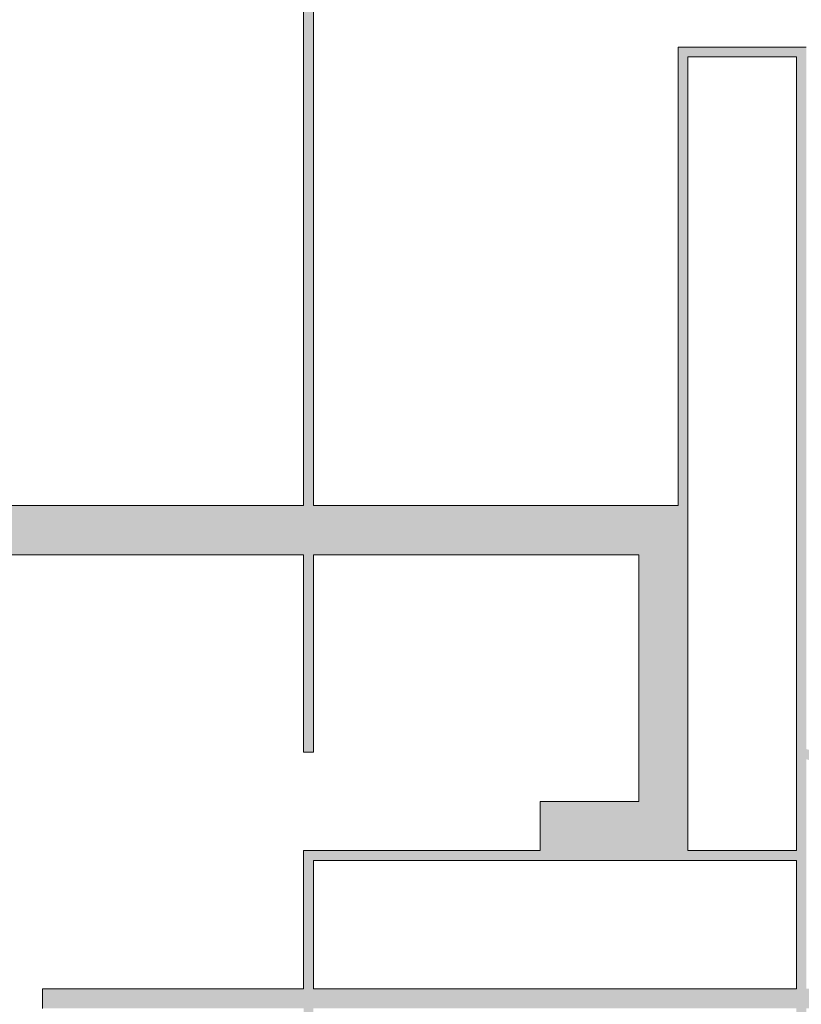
# Model space of a CAD drawing. Header units: inches. Extents: x 0 to 521, y 0 to 277.
# Tile 9 of 12: x 380 to 396, y 127 to 147. Entities that reach past the tile are written whole.
import ezdxf

# ---------------------------------------------------------------- set-up
doc = ezdxf.new("R2010")
doc.units = ezdxf.units.IN
doc.header["$MEASUREMENT"] = 0
doc.layers.get('0').update_dxf_attribs({"lineweight": 13})

msp = doc.modelspace()

# ---------------------------------------------------------------- hatches: boundary and pattern name
h = msp.add_hatch(color=256)
h.paths.add_polyline_path([(362.7629099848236, 126.8226761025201), (367.1728690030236, 126.8226761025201), (367.1728690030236, 127.3520082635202), (362.7629099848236, 127.3520082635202), (362.7629099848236, 128.6753362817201), (362.1728690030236, 128.6753362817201), (362.1728690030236, 125.5048050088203), (362.7629099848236, 125.5048050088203)])
h.paths.add_polyline_path([(364.6796903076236, 134.4352277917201), (364.1942601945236, 134.4084385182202), (363.7459039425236, 134.3290497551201), (363.3393083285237, 134.2005762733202), (362.9657422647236, 134.0169725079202), (362.6584325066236, 133.7887665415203), (362.4170365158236, 133.5229532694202), (362.2290296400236, 133.2060811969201), (362.1207610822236, 132.8781771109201), (362.0841921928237, 132.5252679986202), (362.1664972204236, 131.9829733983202), (362.3977494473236, 131.5344619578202), (362.7893426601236, 131.1439214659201), (363.3212012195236, 130.8463777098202), (363.9769405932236, 130.6677238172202), (364.7376711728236, 130.6098531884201), (365.1784309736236, 130.6363578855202), (365.5923374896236, 130.7131720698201), (365.9862903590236, 130.8385112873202), (366.3617669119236, 131.0204032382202), (366.6721304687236, 131.2467691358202), (366.9190672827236, 131.5120055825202), (367.1087434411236, 131.8240859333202), (367.2200365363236, 132.1564466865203), (367.2581350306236, 132.5225404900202), (367.2241081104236, 132.8612976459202), (367.1235044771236, 133.1814937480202), (366.9511773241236, 133.4938902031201), (366.7190211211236, 133.7661671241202), (366.4151021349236, 134.0002695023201), (366.0408898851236, 134.1902135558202), (365.6288978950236, 134.3248725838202), (365.1741624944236, 134.4074447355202)])
h.paths.add_polyline_path([(367.1728690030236, 138.2633318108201), (362.1728690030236, 138.2633318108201), (362.1728690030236, 137.7558283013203), (366.0985170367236, 137.7558283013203), (362.1728690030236, 135.6548723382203), (362.1728690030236, 135.1118978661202), (367.1728690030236, 135.1118978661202), (367.1728690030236, 135.6194013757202), (363.2438103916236, 135.6194013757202), (367.1728690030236, 137.7203573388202)])
h.paths.add_polyline_path([(363.2813273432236, 141.3629221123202), (362.1728690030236, 141.3629221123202), (362.1728690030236, 140.7544626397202), (363.2813273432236, 140.7544626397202), (365.9313955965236, 140.9045309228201), (365.9313955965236, 141.2210401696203)])
h.paths.add_polyline_path([(388.2735511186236, 152.7201138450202), (390.2435374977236, 152.7201138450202), (390.2435374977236, 148.3101547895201), (390.7728690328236, 148.3101547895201), (390.7728690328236, 153.3101547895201), (388.2735511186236, 153.3101547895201)])
h.paths.add_polyline_path([(362.1728690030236, 129.8376840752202), (362.1728690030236, 129.3083519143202), (367.1728690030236, 129.3083519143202), (367.1728690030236, 129.8376840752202)])
h.paths.add_polyline_path([(366.4736875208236, 141.3410944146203), (366.4736875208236, 140.7762922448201), (367.1728690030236, 140.7762922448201), (367.1728690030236, 141.3410944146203)])
h.paths.add_polyline_path([(363.6730411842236, 114.5240409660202), (363.3780134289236, 114.6302838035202), (363.1291968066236, 114.7773569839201), (362.9300313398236, 114.9591021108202), (362.7766399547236, 115.1827700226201), (362.6850241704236, 115.4376460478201), (362.6537694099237, 115.7312711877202), (362.6830328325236, 115.9875219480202), (362.7672920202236, 116.2070610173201), (362.9046485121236, 116.3958737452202), (363.1166016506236, 116.5668317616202), (363.3845316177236, 116.7003826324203), (363.6974255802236, 116.8008484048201), (363.5439468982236, 117.3219942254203), (363.1168962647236, 117.1859361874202), (362.7554771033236, 116.9934705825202), (362.4706928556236, 116.7510829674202), (362.2579164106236, 116.4555857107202), (362.1314790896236, 116.1239897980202), (362.0876027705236, 115.7421852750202), (362.1218161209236, 115.3970461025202), (362.2215888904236, 115.0781416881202), (362.3911500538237, 114.7708345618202), (362.6189758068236, 114.5029088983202), (362.9126885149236, 114.2753833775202), (363.2745061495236, 114.0914348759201), (363.6846387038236, 113.9596254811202), (364.1401008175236, 113.8802564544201), (364.6353520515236, 113.8540543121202), (365.1152568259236, 113.8782879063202), (365.5628235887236, 113.9495167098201), (365.9757339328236, 114.0641497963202), (366.3597785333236, 114.2270686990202), (366.6812421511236, 114.4345159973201), (366.9307134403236, 114.6807937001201), (367.1100604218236, 114.9724405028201), (367.2210846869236, 115.3259073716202), (367.2581350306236, 115.7339996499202), (367.2085662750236, 116.1383758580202), (367.0671683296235, 116.4841382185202), (366.8318048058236, 116.7899342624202), (366.4995134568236, 117.0513897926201), (366.0806243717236, 117.2520645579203), (365.5869208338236, 117.3902072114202), (365.4197993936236, 116.8608755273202), (365.7934105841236, 116.7700124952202), (366.1149163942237, 116.6317999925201), (366.3715425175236, 116.4435286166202), (366.5523986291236, 116.2175845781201), (366.6566352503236, 115.9703633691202), (366.6919685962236, 115.6903435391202), (366.6659157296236, 115.4514316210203), (366.5888741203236, 115.2272734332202), (366.4573881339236, 115.0105823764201), (366.2745153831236, 114.8197112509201), (366.0362296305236, 114.6637655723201), (365.7472209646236, 114.5470966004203), (365.4028087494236, 114.4635811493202), (365.0299861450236, 114.4152922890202), (364.6319411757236, 114.3997568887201), (364.3005980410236, 114.4139968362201), (363.9813514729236, 114.4557699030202)])
h.paths.add_polyline_path([(367.1728690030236, 121.3465508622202), (362.1728690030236, 119.7094430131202), (362.1728690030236, 119.1391839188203), (367.1728690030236, 117.6030310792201), (367.1728690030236, 118.1651047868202), (365.6585443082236, 118.6043953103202), (365.6585443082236, 120.2769736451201), (367.1728690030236, 120.7435497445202)])
edge = h.paths.add_edge_path()
edge.add_line((390.6728690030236, 123.6084881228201), (392.6728690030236, 123.6084881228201))
edge.add_line((392.6728690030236, 123.6084881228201), (392.6728690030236, 112.7084881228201))
edge.add_line((392.6728690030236, 112.7084881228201), (396.0728690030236, 112.7084881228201))
edge.add_line((396.0728690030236, 112.7084881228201), (396.0728690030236, 122.5484881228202))
edge.add_arc((394.8743699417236, 127.6084881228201), 5.200000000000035, 283.3253676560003, 357.7957724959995)
edge.add_line((400.0705223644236, 127.4084881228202), (401.5728690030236, 127.4084881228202))
edge.add_line((401.5728690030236, 127.4084881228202), (401.5728690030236, 127.8084881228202))
edge.add_line((401.5728690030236, 127.8084881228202), (400.0705223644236, 127.8084881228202))
edge.add_arc((394.8743699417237, 127.6084881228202), 5.199999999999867, 2.204227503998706, 76.67463234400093)
edge.add_line((396.0728690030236, 132.6684881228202), (396.0728690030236, 146.9084881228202))
edge.add_line((396.0728690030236, 146.9084881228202), (393.4728690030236, 146.9084881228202))
edge.add_line((393.4728690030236, 146.9084881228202), (393.4728690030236, 137.6101547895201))
edge.add_line((393.4728690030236, 137.6101547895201), (386.0728690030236, 137.6101547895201))
edge.add_line((386.0728690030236, 137.6101547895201), (386.0728690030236, 154.1684881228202))
edge.add_line((386.0728690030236, 154.1684881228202), (387.0728690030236, 153.4601547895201))
edge.add_line((387.0728690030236, 153.4601547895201), (387.0728690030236, 154.1101547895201))
edge.add_line((387.0728690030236, 154.1101547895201), (392.4728690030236, 154.1101547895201))
edge.add_line((392.4728690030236, 154.1101547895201), (392.4728690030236, 153.4601547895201))
edge.add_line((392.4728690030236, 153.4601547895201), (393.4728690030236, 154.1684881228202))
edge.add_line((393.4728690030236, 154.1684881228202), (393.4728690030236, 148.9084881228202))
edge.add_line((393.4728690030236, 148.9084881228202), (393.6728690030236, 148.9084881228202))
edge.add_line((393.6728690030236, 148.9084881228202), (393.6728690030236, 154.3101547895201))
edge.add_line((393.6728690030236, 154.3101547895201), (392.4728690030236, 155.1601547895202))
edge.add_line((392.4728690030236, 155.1601547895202), (392.4728690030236, 154.5101547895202))
edge.add_line((392.4728690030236, 154.5101547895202), (387.0728690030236, 154.5101547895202))
edge.add_line((387.0728690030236, 154.5101547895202), (387.0728690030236, 155.1601547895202))
edge.add_line((387.0728690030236, 155.1601547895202), (385.8728690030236, 154.3101547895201))
edge.add_line((385.8728690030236, 154.3101547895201), (385.8728690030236, 137.6101547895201))
edge.add_line((385.8728690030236, 137.6101547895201), (372.1728690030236, 137.6101547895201))
edge.add_line((372.1728690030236, 137.6101547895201), (372.1728690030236, 117.6101547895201))
edge.add_line((372.1728690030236, 117.6101547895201), (373.1728690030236, 117.6101547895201))
edge.add_line((373.1728690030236, 117.6101547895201), (373.1728690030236, 136.6084881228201))
edge.add_line((373.1728690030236, 136.6084881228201), (385.8728690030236, 136.6084881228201))
edge.add_line((385.8728690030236, 136.6084881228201), (385.8728690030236, 132.6084881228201))
edge.add_line((385.8728690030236, 132.6084881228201), (386.0728690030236, 132.6084881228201))
edge.add_line((386.0728690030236, 132.6084881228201), (386.0728690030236, 136.6084881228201))
edge.add_line((386.0728690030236, 136.6084881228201), (392.6728690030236, 136.6084881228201))
edge.add_line((392.6728690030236, 136.6084881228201), (392.6728690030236, 131.6084881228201))
edge.add_line((392.6728690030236, 131.6084881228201), (390.6728690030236, 131.6084881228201))
edge.add_line((390.6728690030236, 131.6084881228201), (390.6728690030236, 130.6084881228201))
edge.add_line((390.6728690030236, 130.6084881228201), (385.8728690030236, 130.6084881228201))
edge.add_line((385.8728690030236, 130.6084881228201), (385.8728690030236, 127.8084881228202))
edge.add_line((385.8728690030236, 127.8084881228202), (380.5728690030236, 127.8084881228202))
edge.add_line((380.5728690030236, 127.8084881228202), (380.5728690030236, 127.4084881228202))
edge.add_line((380.5728690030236, 127.4084881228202), (385.8728690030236, 127.4084881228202))
edge.add_line((385.8728690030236, 127.4084881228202), (385.8728690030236, 124.6084881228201))
edge.add_line((385.8728690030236, 124.6084881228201), (390.6728690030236, 124.6084881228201))
edge.add_line((390.6728690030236, 124.6084881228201), (390.6728690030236, 123.6084881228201))
h.paths.add_polyline_path([(362.1728690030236, 124.3942999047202), (365.0582714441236, 124.3942999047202), (365.4328544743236, 124.3827716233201), (365.7760006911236, 124.3445126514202), (366.0817898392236, 124.2705237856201), (366.3303878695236, 124.1459600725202), (366.5154617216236, 123.9411571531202), (366.6263944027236, 123.6576697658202), (366.6612728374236, 123.3138088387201), (366.6427780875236, 123.0958630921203), (366.5867089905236, 122.9016845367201), (366.4954516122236, 122.7347860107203), (366.3718941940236, 122.5960258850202), (366.2133602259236, 122.4846938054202), (366.0200722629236, 122.4024852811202), (365.7265436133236, 122.3415749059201), (365.4068720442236, 122.3145987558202), (365.0582714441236, 122.3069872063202), (362.1728690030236, 122.3069872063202), (362.1728690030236, 121.7776559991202), (365.0616821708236, 121.7776559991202), (365.5152090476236, 121.7914082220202), (365.9344565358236, 121.8377665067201), (366.3174000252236, 121.9292891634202), (366.6047150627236, 122.0571369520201), (366.8363261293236, 122.2280934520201), (367.0166901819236, 122.4403784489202), (367.1509012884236, 122.7026267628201), (367.2317334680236, 123.0116794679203), (367.2581350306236, 123.3601936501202), (367.2275952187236, 123.7195032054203), (367.1341388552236, 124.0342286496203), (366.9818730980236, 124.2933448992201), (366.7797826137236, 124.5051423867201), (366.5418384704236, 124.6679226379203), (366.2584665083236, 124.7864783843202), (365.8918681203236, 124.8685681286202), (365.4924419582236, 124.9108445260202), (365.0616821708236, 124.9236311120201), (362.1728690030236, 124.9236311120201)])
h.paths.add_polyline_path([(386.0728690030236, 127.4084881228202), (395.8728690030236, 127.4084881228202), (395.8728690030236, 124.8084881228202), (386.0728690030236, 124.8084881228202)], flags=16)
edge = h.paths.add_edge_path(flags=16)
edge.add_line((399.8703683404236, 127.8084881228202), (396.0728690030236, 127.8084881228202))
edge.add_line((396.0728690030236, 127.8084881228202), (396.0728690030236, 132.4627233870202))
edge.add_arc((394.8743699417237, 127.6084881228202), 4.999999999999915, 2.2924427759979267, 76.1311762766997, ccw=False)
h.paths.add_polyline_path([(395.8728690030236, 130.6084881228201), (393.6728690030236, 130.6084881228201), (393.6728690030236, 146.7084881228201), (395.8728690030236, 146.7084881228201)], flags=16)
h.paths.add_polyline_path([(395.8728690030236, 130.4084881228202), (395.8728690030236, 127.8084881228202), (386.0728690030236, 127.8084881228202), (386.0728690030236, 130.4084881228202)], flags=16)
edge = h.paths.add_edge_path(flags=16)
edge.add_line((396.0728690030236, 122.7542528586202), (396.0728690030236, 127.4084881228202))
edge.add_line((396.0728690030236, 127.4084881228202), (399.8703683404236, 127.4084881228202))
edge.add_arc((394.8743699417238, 127.60848812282), 4.999999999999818, 283.86882372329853, 357.7075572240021, ccw=False)
h.paths.add_polyline_path([(362.9061568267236, 133.2401385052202), (363.0924388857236, 133.4326721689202), (363.3286458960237, 133.5951550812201), (363.6121592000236, 133.7230856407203), (363.9376549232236, 133.8158120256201), (364.2935699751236, 133.8712400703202), (364.6762795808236, 133.8895258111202), (365.2527634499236, 133.8490691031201), (365.7562234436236, 133.7216395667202), (366.1675072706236, 133.5027563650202), (366.4649540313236, 133.2146680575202), (366.6357521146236, 132.8888761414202), (366.6919685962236, 132.5198110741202), (366.6319830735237, 132.1408870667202), (366.4608644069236, 131.8219013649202), (366.1735511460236, 131.5430044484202), (365.7800891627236, 131.3260061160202), (365.2998177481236, 131.1969762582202), (364.7479030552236, 131.1555551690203), (364.2663481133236, 131.1765671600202), (363.8287499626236, 131.2449030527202), (363.4460980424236, 131.3700319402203), (363.1380803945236, 131.5593752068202), (362.8643469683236, 131.8549961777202), (362.7056856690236, 132.1771883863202), (362.6537694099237, 132.5279974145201), (362.6820346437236, 132.7816160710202), (362.7648840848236, 133.0159232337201)], flags=16)
h.paths.add_polyline_path([(365.1196630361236, 120.1132630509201), (365.1196630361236, 118.7571920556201), (363.6530871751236, 119.1964825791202), (363.3462532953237, 119.2798544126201), (363.0277774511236, 119.3518293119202), (362.6981078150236, 119.4120353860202), (363.0365728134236, 119.4951404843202), (363.3808095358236, 119.5910150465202), (363.7349425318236, 119.6958007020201)], flags=16)
h.paths.add_polyline_path([(395.8728690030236, 112.9084881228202), (393.6728690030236, 112.9084881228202), (393.6728690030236, 124.6084881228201), (395.8728690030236, 124.6084881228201)], flags=16)

# ---------------------------------------------------------------- linework, layer by layer
at = {"color": 7, "linetype": 'Continuous'}
for p, q in [((385.8728690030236, 154.3101547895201), (385.8728690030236, 137.6101547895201)), ((386.0728690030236, 137.6101547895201), (386.0728690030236, 154.1684881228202)), ((393.4728690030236, 146.9084881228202), (393.4728690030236, 137.6101547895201)), ((396.0728690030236, 146.9084881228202), (393.4728690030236, 146.9084881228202)), ((393.6728690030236, 130.6084881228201), (393.6728690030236, 146.7084881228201)), ((393.6728690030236, 146.7084881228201), (395.8728690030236, 146.7084881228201)), ((395.8728690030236, 146.7084881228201), (395.8728690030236, 130.6084881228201)), ((385.8728690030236, 137.6101547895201), (372.1728690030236, 137.6101547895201)), ((393.4728690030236, 137.6101547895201), (386.0728690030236, 137.6101547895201)), ((373.1728690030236, 136.6084881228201), (385.8728690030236, 136.6084881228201)), ((385.8728690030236, 136.6084881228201), (385.8728690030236, 132.6084881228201)), ((386.0728690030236, 132.6084881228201), (386.0728690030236, 136.6084881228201)), ((386.0728690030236, 136.6084881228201), (392.6728690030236, 136.6084881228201)), ((392.6728690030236, 136.6084881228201), (392.6728690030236, 131.6084881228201)), ((385.8728690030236, 132.6084881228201), (386.0728690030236, 132.6084881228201)), ((390.6728690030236, 131.6084881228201), (390.6728690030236, 130.6084881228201)), ((392.6728690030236, 131.6084881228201), (390.6728690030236, 131.6084881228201)), ((385.8728690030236, 130.6084881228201), (385.8728690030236, 127.8084881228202)), ((390.6728690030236, 130.6084881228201), (385.8728690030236, 130.6084881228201)), ((395.8728690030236, 130.6084881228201), (393.6728690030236, 130.6084881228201)), ((386.0728690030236, 127.8084881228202), (386.0728690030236, 130.4084881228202)), ((386.0728690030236, 130.4084881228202), (395.8728690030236, 130.4084881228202)), ((395.8728690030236, 130.4084881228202), (395.8728690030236, 127.8084881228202)), ((380.5728690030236, 127.8084881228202), (380.5728690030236, 127.4084881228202)), ((385.8728690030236, 127.8084881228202), (380.5728690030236, 127.8084881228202)), ((395.8728690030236, 127.8084881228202), (386.0728690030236, 127.8084881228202))]:
    msp.add_line(p, q, dxfattribs=at)

doc.saveas('drawing.dxf')
